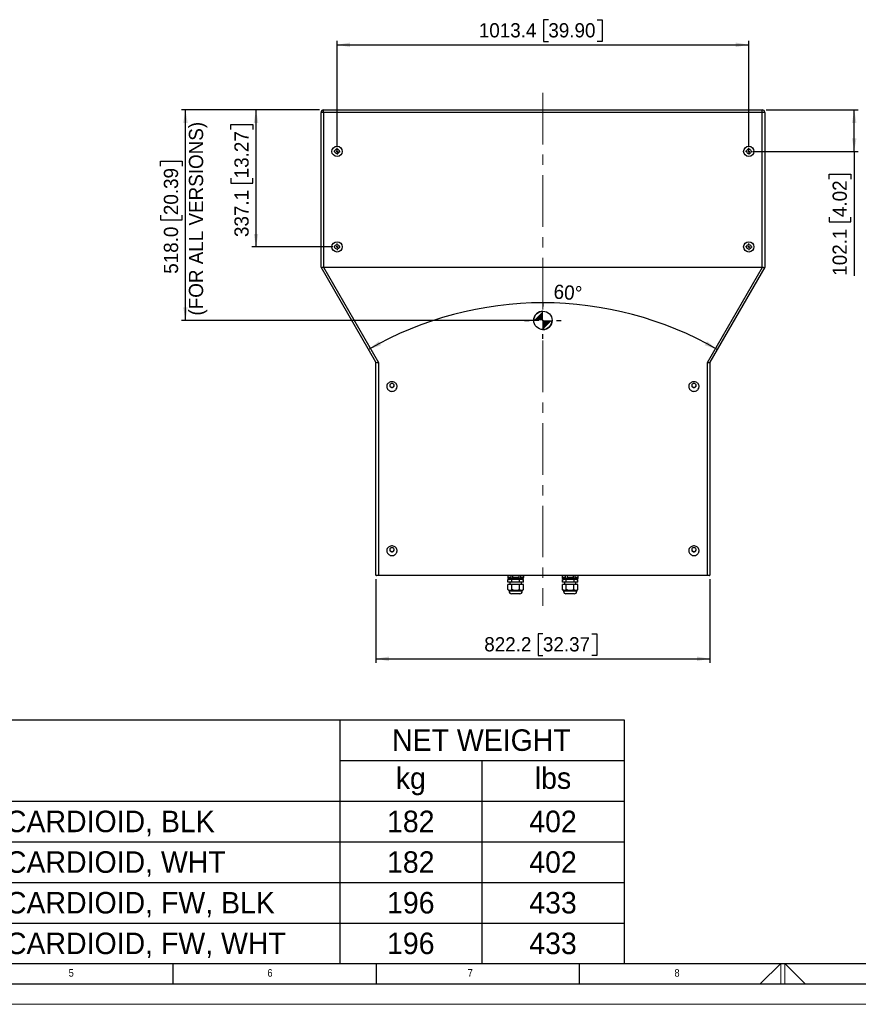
# Model space of a CAD drawing. Header units: millimetres. Extents: x 0 to 8410, y 0 to 5940.
# Tile 5 of 19: x 2377 to 4441, y 0 to 2422. Entities that reach past the tile are written whole.
import ezdxf

# ---------------------------------------------------------------- set-up
doc = ezdxf.new("R2010")
doc.units = ezdxf.units.MM
doc.header["$LTSCALE"] = 10
doc.header["$PDSIZE"] = -1
doc.linetypes.add('CENTERX2', pattern=[20.32, 12.7, -2.54, 2.54, -2.54])
doc.layers.add('FORMAT', color=7, linetype='Continuous')
doc.layers.add('SLD-0', color=7, linetype='Continuous')
doc.styles.add('SLDTEXTSTYLE0', font='arial.ttf', dxfattribs={"width": 0.948})
doc.styles.add('SLDTEXTSTYLE1', font='GOTHIC.TTF', dxfattribs={"width": 0.913})
doc.dimstyles.new('SLDDIMSTYLE0', dxfattribs={"dimtxt": 35, "dimasz": 32, "dimexe": 0, "dimexo": 0.0625, "dimgap": 8.75, "dimtad": 1, "dimdec": 1, "dimrnd": 1e-09, "dimzin": 12, "dimdsep": 46, "dimtxsty": 'SLDTEXTSTYLE0', "dimsah": 1, "dimcen": 0.09, "dimadec": 0, "dimazin": 3, "dimtfac": 1, "dimtdec": 1, "dimtofl": 0, "dimtmove": 0, "dimatfit": 3, "dimfxl": 1, "dimfrac": 2, "dimtolj": 1, "dimtzin": 12, "dimarcsym": 0})
doc.dimstyles.new('SLDDIMSTYLE4', dxfattribs={"dimtxt": 35, "dimasz": 32, "dimexe": 0, "dimexo": 0.0625, "dimgap": 8.75, "dimtad": 1, "dimdec": 4, "dimlfac": 10, "dimzin": 12, "dimdsep": 46, "dimtxsty": 'SLDTEXTSTYLE0', "dimsah": 1, "dimcen": 0.09, "dimadec": 0, "dimazin": 3, "dimtfac": 1, "dimtdec": 0, "dimtofl": 0, "dimtmove": 0, "dimatfit": 3, "dimfxl": 1, "dimfrac": 2, "dimtolj": 1, "dimtzin": 12, "dimarcsym": 0})
doc.dimstyles.new('SLDDIMSTYLE5', dxfattribs={"dimtxt": 35, "dimasz": 32, "dimexe": 0, "dimexo": 0.0625, "dimgap": 8.75, "dimtad": 1, "dimdec": 1, "dimrnd": 1e-09, "dimzin": 4, "dimdsep": 46, "dimtxsty": 'SLDTEXTSTYLE0', "dimsah": 1, "dimcen": 0.09, "dimadec": 0, "dimazin": 1, "dimtfac": 1, "dimtdec": 1, "dimtofl": 0, "dimtmove": 0, "dimatfit": 3, "dimfxl": 1, "dimfrac": 2, "dimtolj": 1, "dimtzin": 12, "dimarcsym": 0})

# ---------------------------------------------------------------- blocks, each defined once
blk = doc.blocks.new('SW_TABLEANNOTATION_0')
at = {"layer": 'SLD-0', "color": 0}
for p, q in [((0, 0), (0, -100)), ((0, 0), (785.4, 0)), ((785.4, 0), (785.4, -100)), ((785.4, 0), (2964.9, 0)), ((2964.9, 0), (2964.9, -100)), ((2964.9, 0), (2964.9, -100)), ((2964.9, 0), (3314.9, 0)), ((3314.9, 0), (3664.9, 0)), ((3664.9, 0), (3664.9, -100)), ((0, -100), (0, -200)), ((785.4, -100), (785.4, -200)), ((2964.9, -100), (2964.9, -200)), ((2964.9, -100), (3314.9, -100)), ((3314.9, -100), (3314.9, -200)), ((3314.9, -100), (3664.9, -100)), ((3664.9, -100), (3664.9, -200)), ((0, -200), (0, -300)), ((0, -200), (785.4, -200)), ((785.4, -200), (785.4, -300)), ((785.4, -200), (2964.9, -200)), ((2964.9, -200), (2964.9, -300)), ((2964.9, -200), (3314.9, -200)), ((3314.9, -200), (3314.9, -300)), ((3314.9, -200), (3664.9, -200)), ((3664.9, -200), (3664.9, -300)), ((0, -300), (0, -400)), ((0, -300), (785.4, -300)), ((785.4, -300), (785.4, -400)), ((785.4, -300), (2964.9, -300)), ((2964.9, -300), (2964.9, -400)), ((2964.9, -300), (3314.9, -300)), ((3314.9, -300), (3314.9, -400)), ((3314.9, -300), (3664.9, -300)), ((3664.9, -300), (3664.9, -400)), ((0, -400), (0, -500)), ((0, -400), (785.4, -400)), ((785.4, -400), (785.4, -500)), ((785.4, -400), (2964.9, -400)), ((2964.9, -400), (2964.9, -500)), ((2964.9, -400), (3314.9, -400)), ((3314.9, -400), (3314.9, -500)), ((3314.9, -400), (3664.9, -400)), ((3664.9, -400), (3664.9, -500)), ((0, -500), (0, -600)), ((0, -500), (785.4, -500)), ((785.4, -500), (785.4, -600)), ((785.4, -500), (2964.9, -500)), ((2964.9, -500), (2964.9, -600)), ((2964.9, -500), (3314.9, -500)), ((3314.9, -500), (3314.9, -600)), ((3314.9, -500), (3664.9, -500)), ((3664.9, -500), (3664.9, -600)), ((0, -600), (785.4, -600)), ((785.4, -600), (2964.9, -600)), ((2964.9, -600), (3314.9, -600)), ((3314.9, -600), (3664.9, -600))]:
    blk.add_line(p, q, dxfattribs=at)
at = {"layer": 'SLD-0', "color": 0, "attachment_point": 1, "style": 'SLDTEXTSTYLE0'}
for s, insert, char_height in [('NET WEIGHT', (3093.5, -23.6), 52.92), ('MODEL', (267.3, -73.6), 52.92), ('DESCRIPTION', (1634.1, -73.6), 52.917), ('kg', (3102.7, -117.1), 52.92), ('lbs', (3444.9, -117.1), 52.92), ('MTS-6154-64CPWB', (30, -223.6), 52.917), ('LOUDSPEAKER, HIGH OUTPUT, 60X40, CARDIOID, BLK', (815.4, -223.6), 52.917), ('182', (3081.2, -223.6), 52.92), ('402', (3431.2, -223.6), 52.92), ('MTS-6154-64CPWW', (30, -323.6), 52.917), ('LOUDSPEAKER, HIGH OUTPUT, 60X40, CARDIOID, WHT', (815.4, -323.6), 52.917), ('182', (3081.2, -323.6), 52.92), ('402', (3431.2, -323.6), 52.92), ('MTS-6154-64CFWB', (30, -423.6), 52.917), ('LOUDSPEAKER, HIGH OUTPUT, 60X40, CARDIOID, FW, BLK', (815.4, -423.6), 52.917), ('196', (3081.2, -423.6), 52.92), ('433', (3431.2, -423.6), 52.92), ('MTS-6154-64CFWW', (30, -523.6), 52.917), ('LOUDSPEAKER, HIGH OUTPUT, 60X40, CARDIOID, FW, WHT', (815.4, -523.6), 52.917), ('196', (3081.2, -523.6), 52.92), ('433', (3431.2, -523.6), 52.92)]:
    blk.add_mtext(s, dxfattribs=dict(at, insert=insert, char_height=char_height))
blk = doc.blocks.new('_D_13')
at = {"layer": 'SLD-0', "color": 7, "transparency": 16777216}
for p, q in [((3115.1, 2200.5), (2775.1, 2200.5)), ((2785.1, 1682.5), (2785.1, 2200.5)), ((2723.3, 2061.9), (2723.3, 2073.9)), ((2723.3, 2073.9), (2777, 2073.9)), ((2777, 2073.9), (2777, 2061.9)), ((2723.3, 1941.5), (2723.3, 1929.5)), ((2777, 1929.5), (2777, 1941.5)), ((2723.3, 1929.5), (2777, 1929.5)), ((3654.9, 1682.5), (2775.1, 1682.5))]:
    blk.add_line(p, q, dxfattribs=at)
for points in [[(2785.1, 2200.5), (2779.6, 2168.5), (2790.6, 2168.5)], [(2785.1, 1682.5), (2790.6, 1714.5), (2779.6, 1714.5)]]:
    blk.add_solid(points, dxfattribs=at)
at = {"layer": 'SLD-0', "color": 7, "transparency": 16777216, "char_height": 35, "attachment_point": 1, "rotation": 90, "style": 'SLDTEXTSTYLE0'}
for s, insert in [('(FOR ALL VERSIONS)', (2793.6, 1694.4)), ('20.39', (2731.9, 1941.5)), ('518.0', (2731.9, 1797.2))]:
    blk.add_mtext(s, dxfattribs=dict(at, insert=insert))
blk = doc.blocks.new('_D_14')
at = {"layer": 'SLD-0', "color": 7, "transparency": 16777216}
for p, q in [((3678.2, 2422.3), (3666.2, 2422.3)), ((3666.2, 2422.3), (3666.2, 2368.6)), ((3798.5, 2422.3), (3810.6, 2422.3)), ((3810.6, 2422.3), (3810.6, 2368.6)), ((3158.2, 2108.4), (3158.2, 2370.5)), ((3158.2, 2360.5), (4171.6, 2360.5)), ((3666.2, 2368.6), (3678.2, 2368.6)), ((3810.6, 2368.6), (3798.5, 2368.6)), ((4171.6, 2108.4), (4171.6, 2370.5))]:
    blk.add_line(p, q, dxfattribs=at)
for points in [[(3158.2, 2360.5), (3190.2, 2355), (3190.2, 2366)], [(4171.6, 2360.5), (4139.6, 2366), (4139.6, 2355)]]:
    blk.add_solid(points, dxfattribs=at)
at = {"layer": 'SLD-0', "color": 7, "transparency": 16777216, "char_height": 35, "attachment_point": 1, "style": 'SLDTEXTSTYLE0'}
for s, insert in [('1013.4', (3507.1, 2413.7)), ('39.90', (3678.2, 2413.7))]:
    blk.add_mtext(s, dxfattribs=dict(at, insert=insert))
blk = doc.blocks.new('_D_15')
at = {"layer": 'SLD-0', "color": 7, "transparency": 16777216}
for p, q in [((4214.6, 2200.5), (4441, 2200.5)), ((4431, 2098.4), (4431, 2200.5)), ((4181.6, 2098.4), (4441, 2098.4)), ((4431, 2098.4), (4431, 1792.4)), ((4369.2, 2030.3), (4369.2, 2042.3)), ((4369.2, 2042.3), (4422.9, 2042.3)), ((4422.9, 2042.3), (4422.9, 2030.3)), ((4369.2, 1936.7), (4369.2, 1924.7)), ((4369.2, 1924.7), (4422.9, 1924.7)), ((4422.9, 1924.7), (4422.9, 1936.7))]:
    blk.add_line(p, q, dxfattribs=at)
for points in [[(4431, 2200.5), (4425.5, 2168.5), (4436.5, 2168.5)], [(4431, 2098.4), (4436.5, 2130.4), (4425.5, 2130.4)]]:
    blk.add_solid(points, dxfattribs=at)
at = {"layer": 'SLD-0', "color": 7, "transparency": 16777216, "char_height": 35, "attachment_point": 1, "rotation": 90, "style": 'SLDTEXTSTYLE0'}
for s, insert in [('4.02', (4377.8, 1936.7)), ('102.1', (4377.8, 1792.4))]:
    blk.add_mtext(s, dxfattribs=dict(at, insert=insert))
blk = doc.blocks.new('_D_16')
at = {"layer": 'SLD-0', "color": 7, "transparency": 16777216}
for p, q in [((3115.1, 2200.5), (2948.8, 2200.5)), ((2958.8, 1863.4), (2958.8, 2200.5)), ((2897, 2152.3), (2897, 2164.3)), ((2897, 2164.3), (2950.7, 2164.3)), ((2950.7, 2164.3), (2950.7, 2152.3)), ((2897, 2032), (2897, 2019.9)), ((2897, 2019.9), (2950.7, 2019.9)), ((2950.7, 2019.9), (2950.7, 2032)), ((3148.2, 1863.4), (2948.8, 1863.4))]:
    blk.add_line(p, q, dxfattribs=at)
for points in [[(2958.8, 2200.5), (2953.3, 2168.5), (2964.3, 2168.5)], [(2958.8, 1863.4), (2964.3, 1895.4), (2953.3, 1895.4)]]:
    blk.add_solid(points, dxfattribs=at)
at = {"layer": 'SLD-0', "color": 7, "transparency": 16777216, "char_height": 35, "attachment_point": 1, "rotation": 90, "style": 'SLDTEXTSTYLE0'}
for s, insert in [('13.27', (2905.6, 2032)), ('337.1', (2905.6, 1887.6))]:
    blk.add_mtext(s, dxfattribs=dict(at, insert=insert))
blk = doc.blocks.new('_D_17')
at = {"layer": 'SLD-0', "color": 7, "transparency": 16777216}
for p, q in [((3253.7, 1046), (3253.7, 840)), ((4076, 1046), (4076, 840)), ((3664.9, 911.8), (3652.8, 911.8)), ((3652.8, 911.8), (3652.8, 858)), ((3785.2, 911.8), (3797.2, 911.8)), ((3797.2, 911.8), (3797.2, 858)), ((3253.7, 850), (4076, 850)), ((3652.8, 858), (3664.9, 858)), ((3797.2, 858), (3785.2, 858))]:
    blk.add_line(p, q, dxfattribs=at)
for points in [[(3253.7, 850), (3285.7, 844.5), (3285.7, 855.5)], [(4076, 850), (4044, 855.5), (4044, 844.5)]]:
    blk.add_solid(points, dxfattribs=at)
at = {"layer": 'SLD-0', "color": 7, "transparency": 16777216, "char_height": 35, "attachment_point": 1, "style": 'SLDTEXTSTYLE0'}
for s, insert in [('822.2', (3520.5, 903.2)), ('32.37', (3664.9, 903.2))]:
    blk.add_mtext(s, dxfattribs=dict(at, insert=insert))
blk = doc.blocks.new('_D_18')
at = {"layer": 'SLD-0', "color": 7, "transparency": 16777216}
blk.add_arc((3664.9, 867.5), 858.3, 60, 120, dxfattribs=at)
for points in [[(3235.7, 1610.8), (3266.4, 1621.5), (3261, 1631.1)], [(4094, 1610.8), (4068.7, 1631.1), (4063.3, 1621.5)]]:
    blk.add_solid(points, dxfattribs=at)
at = {"layer": 'SLD-0', "color": 7, "transparency": 16777216, "insert": (3692.7, 1771.2), "char_height": 35, "attachment_point": 1, "rotation": 355.9292, "style": 'SLDTEXTSTYLE0'}
blk.add_mtext('60°', dxfattribs=at)
blk = doc.blocks.new('SW_SYMBOL_MOD_COM')
at = {"layer": 'SLD-0', "color": 0}
for p, q in [((5000, 15000), (5000, 12500)), ((-5000, 5000), (-2500, 5000)), ((12500, 5000), (15000, 5000)), ((5000, -5000), (5000, -2500))]:
    blk.add_line(p, q, dxfattribs=at)
blk.add_circle((5000, 5000), 5000, dxfattribs=at)
for start, end in [(90, 180), (270, 0)]:
    blk.add_arc((5000, 5000), 5000, start, end, dxfattribs=at)
for points in [[(5000, 5000), (0, 5000), (5000, 10000)], [(5000, 5000), (10000, 5000), (5000, 0)]]:
    blk.add_solid(points, dxfattribs=at)
blk = doc.blocks.new('SW_CENTERMARKSYMBOL_16')
at = {"layer": 'SLD-0', "color": 0}
for p, q in [((-5, 0), (-8, 0)), ((0, 0), (-2.5, 0)), ((0, 5), (0, 8)), ((0, 0), (0, 2.5)), ((0, 0), (0, -2.5)), ((0, 0), (2.5, 0)), ((5, 0), (8, 0)), ((0, -5), (0, -8))]:
    blk.add_line(p, q, dxfattribs=at)
blk = doc.blocks.new('SW_CENTERMARKSYMBOL_17')
at = {"layer": 'SLD-0', "color": 0}
for p, q in [((-5, 0), (-8, 0)), ((0, 0), (-2.5, 0)), ((0, 5), (0, 8)), ((0, 0), (0, 2.5)), ((0, 0), (0, -2.5)), ((0, 0), (2.5, 0)), ((5, 0), (8, 0)), ((0, -5), (0, -8))]:
    blk.add_line(p, q, dxfattribs=at)
blk = doc.blocks.new('SW_CENTERMARKSYMBOL_18')
at = {"layer": 'SLD-0', "color": 0}
for p, q in [((-5, 0), (-8, 0)), ((0, 0), (-2.5, 0)), ((0, 5), (0, 8)), ((0, 0), (0, 2.5)), ((0, 0), (0, -2.5)), ((0, 0), (2.5, 0)), ((5, 0), (8, 0)), ((0, -5), (0, -8))]:
    blk.add_line(p, q, dxfattribs=at)
blk = doc.blocks.new('SW_CENTERMARKSYMBOL_19')
at = {"layer": 'SLD-0', "color": 0}
for p, q in [((-5, 0), (-8, 0)), ((0, 0), (-2.5, 0)), ((0, 5), (0, 8)), ((0, 0), (0, 2.5)), ((0, 0), (0, -2.5)), ((0, 0), (2.5, 0)), ((5, 0), (8, 0)), ((0, -5), (0, -8))]:
    blk.add_line(p, q, dxfattribs=at)

msp = doc.modelspace()

# ---------------------------------------------------------------- linework, layer by layer
at = {"color": 7, "linetype": 'Continuous', "lineweight": 25}
for p, q in [((3118.752421, 1813.398595), (3118.752421, 2194.19033)), ((3125.102462, 2194.19033), (3118.752421, 2194.19033)), ((3125.102462, 2194.19033), (3125.102462, 2200.54033)), ((3125.102462, 2200.54033), (4204.602422, 2200.54033)), ((3125.102462, 2194.19033), (3125.102462, 1813.398595)), ((4204.602422, 2194.19033), (3125.102462, 2194.19033)), ((4204.602422, 2194.19033), (4204.602422, 2200.54033)), ((4204.602422, 1813.398595), (4204.602422, 2194.19033)), ((4210.952462, 2194.19033), (4204.602422, 2194.19033)), ((4210.952462, 2194.19033), (4210.952462, 1813.398595)), ((3253.835977, 1579.427029), (3118.793608, 1813.327249)), ((3124.839546, 1813.383635), (3260.092439, 1579.118695)), ((3125.102462, 1813.398595), (4204.602422, 1813.398595)), ((4069.612445, 1579.118695), (4204.865338, 1813.383635)), ((4210.911275, 1813.327249), (4075.868906, 1579.427029)), ((3253.742428, 1056.040313), (3253.742428, 1579.589035)), ((3260.092439, 1579.118695), (3260.092439, 1055.527355)), ((4069.612445, 1055.527355), (4069.612445, 1579.118695)), ((4075.962455, 1579.589035), (4075.962455, 1056.040313)), ((3260.092439, 1054.540302), (3255.242438, 1054.540302)), ((3260.092439, 1055.527355), (4069.612445, 1055.527355)), ((3260.092439, 1054.540302), (3260.092439, 1055.527355)), ((4069.612445, 1054.540302), (3260.092439, 1054.540302)), ((3578.352445, 1054.540302), (3578.352445, 1047.868277)), ((3617.352442, 1047.868277), (3578.352445, 1047.868277)), ((3578.513981, 1054.540302), (3578.513981, 1049.868371)), ((3586.013982, 1049.868371), (3578.513981, 1049.868371)), ((3578.799882, 1038.518335), (3578.799882, 1044.868376)), ((3588.326165, 1044.868376), (3578.799882, 1044.868376)), ((3586.013982, 1054.540302), (3586.013982, 1049.868371)), ((3588.326165, 1038.518335), (3588.326165, 1044.868376)), ((3607.378723, 1044.868376), (3588.326165, 1044.868376)), ((3590.35244, 1054.540302), (3590.35244, 1049.868371)), ((3605.35244, 1049.868371), (3590.35244, 1049.868371)), ((3605.35244, 1054.540302), (3605.35244, 1049.868371)), ((3607.378723, 1038.518335), (3607.378723, 1044.868376)), ((3616.905001, 1044.868376), (3607.378723, 1044.868376)), ((3609.690899, 1054.540302), (3609.690899, 1049.868371)), ((3617.190899, 1049.868371), (3609.690899, 1049.868371)), ((3616.905001, 1038.518335), (3616.905001, 1044.868376)), ((3617.190899, 1054.540302), (3617.190899, 1049.868371)), ((3617.352442, 1047.868277), (3617.352442, 1054.540302)), ((3712.352441, 1054.540302), (3712.352441, 1047.868277)), ((3751.352438, 1047.868277), (3712.352441, 1047.868277)), ((3712.513985, 1054.540302), (3712.513985, 1049.868371)), ((3720.013985, 1049.868371), (3712.513985, 1049.868371)), ((3712.799882, 1038.518335), (3712.799882, 1044.868376)), ((3722.326161, 1044.868376), (3712.799882, 1044.868376)), ((3720.013985, 1054.540302), (3720.013985, 1049.868371)), ((3722.326161, 1038.518335), (3722.326161, 1044.868376)), ((3741.378718, 1044.868376), (3722.326161, 1044.868376)), ((3724.352443, 1054.540302), (3724.352443, 1049.868371)), ((3739.352444, 1049.868371), (3724.352443, 1049.868371)), ((3739.352444, 1054.540302), (3739.352444, 1049.868371)), ((3741.378718, 1038.518335), (3741.378718, 1044.868376)), ((3750.905001, 1044.868376), (3741.378718, 1044.868376)), ((3743.690902, 1054.540302), (3743.690902, 1049.868371)), ((3751.190902, 1049.868371), (3743.690902, 1049.868371)), ((3750.905001, 1038.518335), (3750.905001, 1044.868376)), ((3751.190902, 1054.540302), (3751.190902, 1049.868371)), ((3751.352438, 1047.868277), (3751.352438, 1054.540302)), ((4069.612445, 1054.540302), (4069.612445, 1055.527355)), ((4074.462445, 1054.540302), (4069.612445, 1054.540302)), ((3588.326165, 1038.518335), (3578.799882, 1038.518335)), ((3578.857617, 1020.263101), (3578.857617, 1032.518293)), ((3588.355028, 1032.518293), (3578.857617, 1032.518293)), ((3578.857617, 1020.263101), (3581.602441, 1017.518308)), ((3581.602441, 1017.518308), (3581.602441, 1016.018297)), ((3614.102443, 1017.518308), (3581.602441, 1017.518308)), ((3583.602445, 1038.518335), (3583.602445, 1032.518293)), ((3607.378723, 1038.518335), (3588.326165, 1038.518335)), ((3588.355028, 1020.263101), (3588.355028, 1032.518293)), ((3607.349855, 1032.518293), (3588.355028, 1032.518293)), ((3607.349855, 1020.263101), (3607.349855, 1032.518293)), ((3616.847267, 1032.518293), (3607.349855, 1032.518293)), ((3616.905001, 1038.518335), (3607.378723, 1038.518335)), ((3612.102443, 1032.518293), (3612.102443, 1038.518335)), ((3614.102443, 1017.518308), (3616.847267, 1020.263101)), ((3614.102443, 1016.018297), (3614.102443, 1017.518308)), ((3616.847267, 1020.263101), (3616.847267, 1032.518293)), ((3722.326161, 1038.518335), (3712.799882, 1038.518335)), ((3712.857617, 1020.263101), (3712.857617, 1032.518293)), ((3722.355028, 1032.518293), (3712.857617, 1032.518293)), ((3712.857617, 1020.263101), (3715.60244, 1017.518308)), ((3715.60244, 1017.518308), (3715.60244, 1016.018297)), ((3748.102443, 1017.518308), (3715.60244, 1017.518308)), ((3717.602441, 1038.518335), (3717.602441, 1032.518293)), ((3741.378718, 1038.518335), (3722.326161, 1038.518335)), ((3722.355028, 1020.263101), (3722.355028, 1032.518293)), ((3741.349855, 1032.518293), (3722.355028, 1032.518293)), ((3741.349855, 1020.263101), (3741.349855, 1032.518293)), ((3750.847266, 1032.518293), (3741.349855, 1032.518293)), ((3750.905001, 1038.518335), (3741.378718, 1038.518335)), ((3746.102439, 1032.518293), (3746.102439, 1038.518335)), ((3748.102443, 1017.518308), (3750.847266, 1020.263101)), ((3748.102443, 1016.018297), (3748.102443, 1017.518308)), ((3750.847266, 1020.263101), (3750.847266, 1032.518293)), ((3608.102442, 1010.018374), (3587.602445, 1010.018374)), ((3742.102438, 1010.018374), (3721.602441, 1010.018374))]:
    msp.add_line(p, q, dxfattribs=at)
at = {"color": 8, "linetype": 'Continuous', "lineweight": 25}
for p, q in [((3614.102443, 1016.018297), (3581.602441, 1016.018297)), ((3748.102443, 1016.018297), (3715.60244, 1016.018297))]:
    msp.add_line(p, q, dxfattribs=at)
at = {"color": 7, "linetype": 'Continuous', "lineweight": 18}
for p, q in [((4199.668096, 50.000099), (4250, 100.000099)), ((4250, 100.000099), (4250, 50.000099)), ((4260, 100.000099), (4260, 50.000099)), ((4310.099929, 50.000099), (4260, 100.000099)), ((0.000042, 0.000099), (8410.000042, 0.000099))]:
    msp.add_line(p, q, dxfattribs=at)
at = {"color": 7, "linetype": 'Continuous', "lineweight": 25, "flags": 128}
for points in [[(3293.232442, 1507.913913), (3295.378746, 1508.085574), (3297.463329, 1508.595611), (3299.42617, 1509.429361), (3301.210822, 1510.562863), (3302.765967, 1511.963453), (3304.046871, 1513.590898), (3305.016638, 1515.39829), (3305.647404, 1517.333772), (3305.92099, 1519.341494), (3305.829586, 1521.36388), (3305.375756, 1523.342575), (3304.572613, 1525.220777), (3303.443195, 1526.944424), (3302.020074, 1528.463926), (3300.344111, 1529.735531), (3298.463584, 1530.722703), (3296.432556, 1531.397011), (3294.309468, 1531.739141), (3292.155416, 1531.739141), (3290.032329, 1531.397011), (3288.0013, 1530.722703), (3286.120774, 1529.735531), (3284.44481, 1528.463926), (3283.02169, 1526.944424), (3281.892271, 1525.220777), (3281.089128, 1523.342575), (3280.635299, 1521.36388), (3280.543895, 1519.341494), (3280.81748, 1517.333772), (3281.448246, 1515.39829), (3282.418014, 1513.590898), (3283.698918, 1511.963453), (3285.254063, 1510.562863), (3287.038715, 1509.429361), (3289.001556, 1508.595611), (3291.086139, 1508.085574), (3293.232442, 1507.913913)], [(3293.232442, 1517.142262), (3294.65595, 1517.318334), (3295.982452, 1517.834689), (3297.121526, 1518.655981), (3297.995569, 1519.726421), (3298.545034, 1520.972874), (3298.732431, 1522.310581), (3298.545034, 1523.648228), (3297.995569, 1524.89474), (3297.121526, 1525.96512), (3295.982452, 1526.786472), (3294.65595, 1527.302768), (3293.232442, 1527.47884), (3291.808934, 1527.302768), (3290.482433, 1526.786472), (3289.343358, 1525.96512), (3288.469316, 1524.89474), (3287.919851, 1523.648228), (3287.732454, 1522.310581), (3287.919851, 1520.972874), (3288.469316, 1519.726421), (3289.343358, 1518.655981), (3290.482433, 1517.834689), (3291.808934, 1517.318334), (3293.232442, 1517.142262)], [(4036.462428, 1507.913913), (4038.608761, 1508.085574), (4040.693314, 1508.595611), (4042.656155, 1509.429361), (4044.440837, 1510.562863), (4045.995982, 1511.963453), (4047.276856, 1513.590898), (4048.246623, 1515.39829), (4048.87739, 1517.333772), (4049.151005, 1519.341494), (4049.059571, 1521.36388), (4048.605771, 1523.342575), (4047.802599, 1525.220777), (4046.67321, 1526.944424), (4045.25006, 1528.463926), (4043.574126, 1529.735531), (4041.693599, 1530.722703), (4039.662571, 1531.397011), (4037.539483, 1531.739141), (4035.385401, 1531.739141), (4033.262314, 1531.397011), (4031.231285, 1530.722703), (4029.350759, 1529.735531), (4027.674825, 1528.463926), (4026.251675, 1526.944424), (4025.122286, 1525.220777), (4024.319114, 1523.342575), (4023.865314, 1521.36388), (4023.77388, 1519.341494), (4024.047495, 1517.333772), (4024.678261, 1515.39829), (4025.648029, 1513.590898), (4026.928903, 1511.963453), (4028.484048, 1510.562863), (4030.26873, 1509.429361), (4032.231571, 1508.595611), (4034.316124, 1508.085574), (4036.462428, 1507.913913)], [(4036.462428, 1517.142262), (4037.885935, 1517.318334), (4039.212437, 1517.834689), (4040.351541, 1518.655981), (4041.225584, 1519.726421), (4041.775019, 1520.972874), (4041.962446, 1522.310581), (4041.775019, 1523.648228), (4041.225584, 1524.89474), (4040.351541, 1525.96512), (4039.212437, 1526.786472), (4037.885935, 1527.302768), (4036.462428, 1527.47884), (4035.038949, 1527.302768), (4033.712448, 1526.786472), (4032.573344, 1525.96512), (4031.699301, 1524.89474), (4031.149836, 1523.648228), (4030.962439, 1522.310581), (4031.149836, 1520.972874), (4031.699301, 1519.726421), (4032.573344, 1518.655981), (4033.712448, 1517.834689), (4035.038949, 1517.318334), (4036.462428, 1517.142262)], [(3293.232442, 1103.846099), (3295.378746, 1104.01776), (3297.463329, 1104.527737), (3299.42617, 1105.361606), (3301.210822, 1106.495048), (3302.765967, 1107.895638), (3304.046871, 1109.523084), (3305.016638, 1111.330535), (3305.647404, 1113.265898), (3305.92099, 1115.27374), (3305.829586, 1117.296006), (3305.375756, 1119.274761), (3304.572613, 1121.152903), (3303.443195, 1122.87655), (3302.020074, 1124.396111), (3300.344111, 1125.667717), (3298.463584, 1126.654889), (3296.432556, 1127.329256), (3294.309468, 1127.671267), (3292.155416, 1127.671267), (3290.032329, 1127.329256), (3288.0013, 1126.654889), (3286.120774, 1125.667717), (3284.44481, 1124.396111), (3283.02169, 1122.87655), (3281.892271, 1121.152903), (3281.089128, 1119.274761), (3280.635299, 1117.296006), (3280.543895, 1115.27374), (3280.81748, 1113.265898), (3281.448246, 1111.330535), (3282.418014, 1109.523084), (3283.698918, 1107.895638), (3285.254063, 1106.495048), (3287.038715, 1105.361606), (3289.001556, 1104.527737), (3291.086139, 1104.01776), (3293.232442, 1103.846099)], [(3293.232442, 1113.074447), (3294.65595, 1113.25052), (3295.982452, 1113.766815), (3297.121526, 1114.588167), (3297.995569, 1115.658547), (3298.545034, 1116.905119), (3298.732431, 1118.242766), (3298.545034, 1119.580414), (3297.995569, 1120.826866), (3297.121526, 1121.897246), (3295.982452, 1122.718598), (3294.65595, 1123.234894), (3293.232442, 1123.411085), (3291.808934, 1123.234894), (3290.482433, 1122.718598), (3289.343358, 1121.897246), (3288.469316, 1120.826866), (3287.919851, 1119.580414), (3287.732454, 1118.242766), (3287.919851, 1116.905119), (3288.469316, 1115.658547), (3289.343358, 1114.588167), (3290.482433, 1113.766815), (3291.808934, 1113.25052), (3293.232442, 1113.074447)], [(4036.462428, 1103.846099), (4038.608761, 1104.01776), (4040.693314, 1104.527737), (4042.656155, 1105.361606), (4044.440837, 1106.495048), (4045.995982, 1107.895638), (4047.276856, 1109.523084), (4048.246623, 1111.330535), (4048.87739, 1113.265898), (4049.151005, 1115.27374), (4049.059571, 1117.296006), (4048.605771, 1119.274761), (4047.802599, 1121.152903), (4046.67321, 1122.87655), (4045.25006, 1124.396111), (4043.574126, 1125.667717), (4041.693599, 1126.654889), (4039.662571, 1127.329256), (4037.539483, 1127.671267), (4035.385401, 1127.671267), (4033.262314, 1127.329256), (4031.231285, 1126.654889), (4029.350759, 1125.667717), (4027.674825, 1124.396111), (4026.251675, 1122.87655), (4025.122286, 1121.152903), (4024.319114, 1119.274761), (4023.865314, 1117.296006), (4023.77388, 1115.27374), (4024.047495, 1113.265898), (4024.678261, 1111.330535), (4025.648029, 1109.523084), (4026.928903, 1107.895638), (4028.484048, 1106.495048), (4030.26873, 1105.361606), (4032.231571, 1104.527737), (4034.316124, 1104.01776), (4036.462428, 1103.846099)], [(4036.462428, 1113.074447), (4037.885935, 1113.25052), (4039.212437, 1113.766815), (4040.351541, 1114.588167), (4041.225584, 1115.658547), (4041.775019, 1116.905119), (4041.962446, 1118.242766), (4041.775019, 1119.580414), (4041.225584, 1120.826866), (4040.351541, 1121.897246), (4039.212437, 1122.718598), (4037.885935, 1123.234894), (4036.462428, 1123.411085), (4035.038949, 1123.234894), (4033.712448, 1122.718598), (4032.573344, 1121.897246), (4031.699301, 1120.826866), (4031.149836, 1119.580414), (4030.962439, 1118.242766), (4031.149836, 1116.905119), (4031.699301, 1115.658547), (4032.573344, 1114.588167), (4033.712448, 1113.766815), (4035.038949, 1113.25052), (4036.462428, 1113.074447)]]:
    msp.add_lwpolyline(points, dxfattribs=at)
at = {"color": 7, "linetype": 'Continuous', "lineweight": 25}
for centre, radius in [((3158.152442, 2098.39859), 12.7), ((4171.552442, 2098.39859), 12.7), ((3158.152442, 2098.39859), 5.5), ((4171.552442, 2098.39859), 5.5), ((3158.152442, 1863.39859), 12.7), ((3158.152442, 1863.39859), 5.5), ((4171.552442, 1863.39859), 12.7), ((4171.552442, 1863.39859), 5.5)]:
    msp.add_circle(centre, radius, dxfattribs=at)
for centre, radius, start, end in [((3125.102442, 2194.19033), 6.35, 90, 180), ((4204.602442, 2194.19033), 6.35, 0, 90), ((3094.401016, 1799.293539), 28.141491, 29.912966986, 30.080694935), ((4235.303867, 1799.29354), 28.141491, 149.919305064, 150.087033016), ((3293.081371, 1523.465886), 5.368082, 187.239829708, 271.612657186), ((3293.383513, 1523.465886), 5.368082, 268.387342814, 352.760170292), ((4036.311308, 1523.465795), 5.367993, 187.238972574, 271.61320623), ((4036.613516, 1523.465865), 5.368062, 268.387149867, 352.760363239), ((3293.081477, 1119.398135), 5.368203, 187.240992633, 271.611494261), ((3293.383408, 1119.398135), 5.368203, 268.388505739, 352.759007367), ((4036.311413, 1119.398044), 5.368113, 187.240135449, 271.612043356), ((4036.613411, 1119.398115), 5.368183, 268.388312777, 352.759200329), ((3255.242442, 1056.04033), 1.5, 180, 270), ((3582.102442, 1046.36833), 1.5, 90, 270), ((3613.602442, 1046.36833), 1.5, 270, 90), ((3716.102442, 1046.36833), 1.5, 90, 270), ((3747.602442, 1046.36833), 1.5, 270, 90), ((4074.462442, 1056.04033), 1.5, 270, 0), ((3587.602442, 1016.01833), 6, 180, 270), ((3608.102442, 1016.01833), 6, 270, 0), ((3721.602442, 1016.01833), 6, 180, 270), ((3742.102442, 1016.01833), 6, 270, 0)]:
    msp.add_arc(centre, radius, start, end, dxfattribs=at)
for centre, major_axis, ratio, start_param, end_param in [((3125.102442, 1795.952109), (0, 17.446482), 0.3639702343, 0, 0.0414164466), ((4204.602442, 1795.952109), (0, 17.446482), 0.3639702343, 6.2417688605, 6.2831853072), ((3260.092442, 1581.290529), (6.326572, 1.6952), 0.3214769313, 3.2275200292, 4.6264616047), ((4069.612442, 1581.290529), (6.326572, -1.6952), 0.3214769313, 4.798316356, 6.1972579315), ((3260.092442, 1056.04033), (6.35, 0), 0.0807921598, 3.1415926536, 4.7123889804), ((4069.612442, 1056.04033), (6.35, 0), 0.0807921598, 4.7123889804, 6.2831853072)]:
    msp.add_ellipse(centre, major_axis=major_axis, ratio=ratio, start_param=start_param, end_param=end_param, dxfattribs=at)
for points, knots in [([(3118.793608, 1813.327249), (3118.933861, 1813.214553), (3119.214433, 1812.98911), (3120.431626, 1812.924168), (3122.09288, 1813.035663), (3123.654754, 1813.240686), (3124.589581, 1813.353476), (3124.839546, 1813.383635)], [0, 0, 0, 0, 0.2289575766, 0.4580222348, 0.6851899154, 0.9158226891, 1, 1, 1, 1]), ([(4204.865338, 1813.383635), (4205.574614, 1813.292941), (4206.993684, 1813.111488), (4208.843315, 1812.933449), (4210.197235, 1812.95757), (4210.766425, 1813.133086), (4210.885842, 1813.293157), (4210.911275, 1813.327249)], [0, 0, 0, 0, 0.2386211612, 0.4774167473, 0.7106968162, 0.9383854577, 1, 1, 1, 1]), ([(3588.355028, 1020.263101), (3587.704686, 1019.666975), (3586.381763, 1018.454337), (3584.437497, 1017.660705), (3582.658025, 1017.729827), (3581.2418, 1018.322553), (3579.969941, 1019.206059), (3579.22952, 1019.909681), (3578.857617, 1020.263101)], [0, 0, 0, 0, 0.2161332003, 0.4396573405, 0.5932725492, 0.7520218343, 0.8754438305, 1, 1, 1, 1]), ([(3607.349855, 1020.263101), (3606.23663, 1019.746793), (3604.119572, 1018.764914), (3600.747036, 1017.866406), (3597.323523, 1017.600669), (3593.822511, 1018.094977), (3590.829289, 1019.085005), (3589.04737, 1019.93345), (3588.355028, 1020.263101)], [0, 0, 0, 0, 0.1854218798, 0.3526227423, 0.5252464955, 0.7014273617, 0.8839935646, 1, 1, 1, 1]), ([(3616.847267, 1020.263101), (3616.196926, 1019.666975), (3614.874004, 1018.454338), (3612.929729, 1017.660705), (3611.150266, 1017.729828), (3609.734028, 1018.322552), (3608.462177, 1019.206058), (3607.721758, 1019.909681), (3607.349855, 1020.263101)], [0, 0, 0, 0, 0.2161333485, 0.4396575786, 0.5932726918, 0.7520221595, 0.8754440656, 1, 1, 1, 1]), ([(3722.355028, 1020.263101), (3721.704688, 1019.666975), (3720.381768, 1018.454337), (3718.437494, 1017.660705), (3716.658031, 1017.729828), (3715.241793, 1018.322552), (3713.969942, 1019.206059), (3713.229521, 1019.909681), (3712.857617, 1020.263101)], [0, 0, 0, 0, 0.216133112, 0.4396573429, 0.5932724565, 0.7520219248, 0.8754438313, 1, 1, 1, 1]), ([(3741.349855, 1020.263101), (3740.236628, 1019.746794), (3738.119571, 1018.764916), (3734.747037, 1017.866405), (3731.323526, 1017.600669), (3727.822513, 1018.094977), (3724.829289, 1019.085004), (3723.047369, 1019.933449), (3722.355028, 1020.263101)], [0, 0, 0, 0, 0.1854220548, 0.3526225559, 0.5252463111, 0.7014271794, 0.8839935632, 1, 1, 1, 1]), ([(3750.847266, 1020.263101), (3750.196925, 1019.666975), (3748.874002, 1018.454338), (3746.929734, 1017.660705), (3745.150265, 1017.729828), (3743.734027, 1018.322552), (3742.462182, 1019.206059), (3741.721759, 1019.909681), (3741.349855, 1020.263101)], [0, 0, 0, 0, 0.2161333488, 0.4396574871, 0.5932726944, 0.7520221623, 0.8754439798, 1, 1, 1, 1])]:
    msp.add_open_spline(points, degree=3, knots=knots, dxfattribs=at)
at = {"layer": 'FORMAT'}
for p, q in [((200.000042, 100.000099), (8310.000042, 100.000099)), ((2755.000042, 50.000099), (2755.000042, 100.000099)), ((3255.000042, 50.000099), (3255.000042, 100.000099)), ((3755.000042, 50.000099), (3755.000042, 100.000099)), ((150.000042, 50.000099), (8360.000042, 50.000099))]:
    msp.add_line(p, q, dxfattribs=at)
at = {"layer": 'SLD-0', "color": 7, "linetype": 'CENTERX2', "lineweight": 18}
msp.add_line((3664.852442, 2242.631381), (3664.852442, 980.522289), dxfattribs=at)
at = {"layer": 'SLD-0', "color": 7, "lineweight": 25}
msp.add_point((3664.852442, 1682.54033), dxfattribs=at)

# ---------------------------------------------------------------- block references
at = {"layer": 'SLD-0', "color": 7}
for name, p in [('SW_CENTERMARKSYMBOL_19', (3158.152442, 2098.39859)), ('SW_CENTERMARKSYMBOL_16', (4171.552442, 2098.39859)), ('SW_CENTERMARKSYMBOL_18', (3158.152442, 1863.39859)), ('SW_CENTERMARKSYMBOL_17', (4171.552442, 1863.39859))]:
    msp.add_blockref(name, p, dxfattribs=at)
at = {"layer": 'SLD-0', "color": 7, "xscale": 0.004511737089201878, "yscale": 0.004511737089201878, "zscale": 0.004511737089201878}
msp.add_blockref('SW_SYMBOL_MOD_COM', (3642.293756, 1659.981644), dxfattribs=at)
at = {"layer": 'SLD-0'}
msp.add_blockref('SW_TABLEANNOTATION_0', (200.000042, 700.000099), dxfattribs=at)

# ---------------------------------------------------------------- texts
at = {"layer": 'FORMAT', "char_height": 18.520833, "attachment_point": 1, "style": 'SLDTEXTSTYLE1'}
for s, insert in [('5', (2497.646509, 86.463176)), ('6', (2986.85732, 86.463176)), ('7', (3479.664527, 86.463176)), ('8', (3988.655518, 86.463176))]:
    msp.add_mtext(s, dxfattribs=dict(at, insert=insert))

# ---------------------------------------------------------------- dimensions: what is measured, and where the dimension line sits
at = {"layer": 'SLD-0', "color": 7}
dim = msp.add_linear_dim(base=(4171.552442, 2360.54033), p1=(3158.152442, 2098.39859), p2=(4171.552442, 2098.39859), dimstyle='SLDDIMSTYLE0', dxfattribs=at)
dim.commit()
dim.dimension.update_dxf_attribs({"geometry": '_D_14', "text_midpoint": (3664.852442, 2360.54033), "dimtype": 160})
for base, p1, p2, angle, dimstyle, picture, middle in [((2838.752442, 2200.54033), (3664.852442, 1682.54033), (3125.102442, 2200.54033), 90, 'SLDDIMSTYLE5', '_D_13', (2838.752442, 1941.54033)), ((2958.752442, 2200.54033), (3158.152442, 1863.39859), (3125.102442, 2200.54033), 90, 'SLDDIMSTYLE0', '_D_16', (2958.752442, 2031.96946)), ((4430.952442, 2200.54033), (4171.552442, 2098.39859), (4204.602442, 2200.54033), 90, 'SLDDIMSTYLE0', '_D_15', (4430.952442, 1923.369175)), ((4075.962442, 850.01833), (3253.742442, 1056.04033), (4075.962442, 1056.04033), 0, 'SLDDIMSTYLE0', '_D_17', (3664.852442, 850.01833))]:
    dim = msp.add_linear_dim(base=base, p1=p1, p2=p2, angle=angle, dimstyle=dimstyle, dxfattribs=at)
    dim.commit()
    dim.dimension.update_dxf_attribs({"geometry": picture, "text_midpoint": middle, "dimtype": 160})
dim = msp.add_angular_dim_2l(base=(3664.852442, 1725.826917), line1=((4075.868902, 1579.427035), (4210.91125, 1813.327244)), line2=((3118.793634, 1813.327244), (3253.835982, 1579.427035)), dimstyle='SLDDIMSTYLE4', dxfattribs=at)
dim.commit()
dim.dimension.update_dxf_attribs({"geometry": '_D_18', "text_midpoint": (3725.781923, 1723.661541), "dimtype": 162})

doc.saveas('drawing.dxf')
